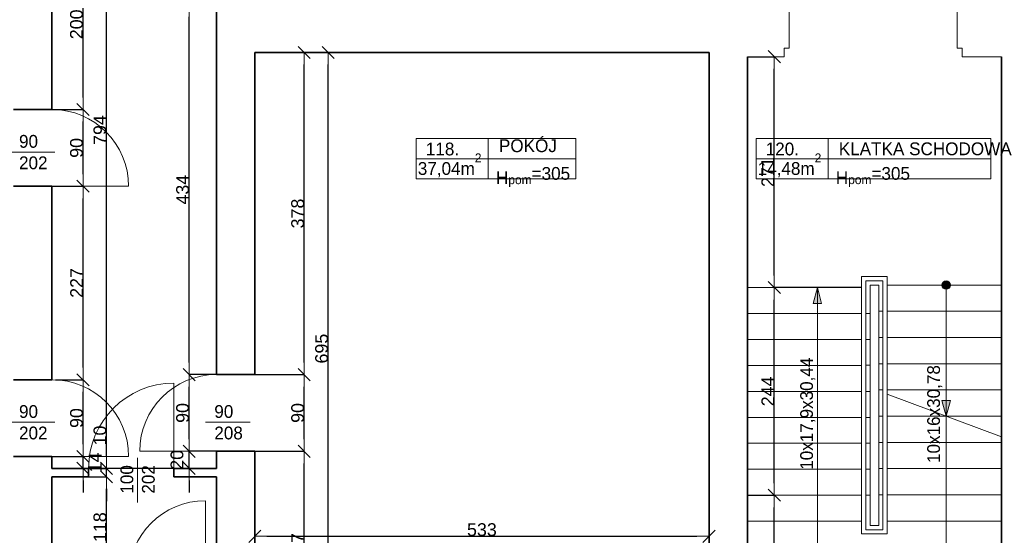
# Model space of a CAD drawing. Header units: metres. Extents: x 7506757 to 756746378, y 5735207 to 582114514.
# Tile 60 of 256: x 7532425 to 7543978, y 5857643 to 5863693. Entities that reach past the tile are written whole.
import ezdxf

# ---------------------------------------------------------------- set-up
doc = ezdxf.new("R2010")
doc.units = ezdxf.units.M
doc.header["$MEASUREMENT"] = 0
doc.header["$PDMODE"] = 2
doc.layers.get('0').update_dxf_attribs({"color": 250, "linetype": 'CONTINUOUS', "lineweight": 100, "plot": 0})
doc.layers.get('Defpoints').update_dxf_attribs({"linetype": 'CONTINUOUS'})
for name, color, linetype, lineweight in [('2D - Ogolne46', 7, 'CONTINUOUS', 18), ('7 - linia widok1', 7, 'CONTINUOUS', 13), ('M_OCIANA1', 7, 'CONTINUOUS', 13), ('M_OCIANA6', 5, 'CONTINUOUS', 35), ('M_OPISY141', 7, 'CONTINUOUS', 0), ('m_umeblowanie1', 7, 'CONTINUOUS', 13), ('opis1', 7, 'CONTINUOUS', 13)]:
    doc.layers.add(name, color=color, linetype=linetype, lineweight=lineweight)
doc.layers.add('M_OCIANA', color=7, linetype='CONTINUOUS')
doc.layers.add('PWYMIAR', color=7, linetype='CONTINUOUS')
doc.styles.add('GENERATED_STYLE_1', font='arial.ttf')
doc.styles.add('GENERATED_STYLE_2', font='txt')
doc.styles.add('GENERATED_STYLE_5', font='txt')
doc.dimstyles.new('GENERATED_STYLE__1', dxfattribs={"dimtxt": 150, "dimasz": 142.5, "dimexe": 0.18, "dimexo": 0, "dimgap": 0.09, "dimtad": 1, "dimdec": 0, "dimlfac": 0.1, "dimzin": 0, "dimdsep": 46, "dimtxsty": 'GENERATED_STYLE_1', "dimblk": 'ARROWHEAD_6', "dimblk1": 'ARROWHEAD_6', "dimblk2": 'ARROWHEAD_6', "dimcen": 0.09, "dimclrd": 251, "dimclre": 251, "dimclrt": 7, "dimazin": 0, "dimtfac": 1, "dimtdec": 4, "dimtmove": 0, "dimatfit": 3, "dimfxl": 0, "dimtolj": 1, "dimtzin": 0, "dimarcsym": 0})
doc.dimstyles.new('GENERATED_STYLE__2', dxfattribs={"dimtxt": 150, "dimasz": 142.5, "dimexe": 0.18, "dimexo": 0, "dimgap": 0.09, "dimtad": 1, "dimtih": 1, "dimtoh": 1, "dimdec": 0, "dimlfac": 0.1, "dimzin": 0, "dimdsep": 46, "dimtxsty": 'GENERATED_STYLE_1', "dimblk": 'ARROWHEAD_6', "dimblk1": 'ARROWHEAD_6', "dimblk2": 'ARROWHEAD_6', "dimcen": 0.09, "dimclrd": 251, "dimclre": 251, "dimclrt": 7, "dimazin": 0, "dimtfac": 1, "dimtdec": 4, "dimtmove": 0, "dimatfit": 3, "dimfxl": 0, "dimtolj": 1, "dimtzin": 0, "dimarcsym": 0})
doc.dimstyles.new('GENERATED_STYLE__3', dxfattribs={"dimtxt": 150, "dimasz": 142.5, "dimexe": 0.18, "dimexo": 0, "dimgap": 0.09, "dimtad": 1, "dimdec": 0, "dimlfac": 0.1, "dimzin": 0, "dimdsep": 46, "dimtxsty": 'GENERATED_STYLE_1', "dimblk": 'ARROWHEAD_6', "dimblk1": 'ARROWHEAD_6', "dimblk2": 'ARROWHEAD_6', "dimcen": 0.09, "dimclrd": 251, "dimclre": 251, "dimclrt": 7, "dimazin": 0, "dimtfac": 1, "dimtdec": 4, "dimtmove": 2, "dimatfit": 3, "dimfxl": 0, "dimtolj": 1, "dimtzin": 0, "dimarcsym": 0})

# ---------------------------------------------------------------- blocks, each defined once
blk = doc.blocks.new('Linia_75', base_point=(602167, 309601))
at = {"layer": 'M_OCIANA1', "linetype": 'Continuous'}
blk.add_hatch(color=256, dxfattribs=at).paths.add_polyline_path([(602167, 308062), (602117, 308248), (602217, 308248)], flags=0)
for p, q in [((602167, 309601), (602167, 308248)), ((602167, 308062), (602117, 308248)), ((602117, 308248), (602217, 308248)), ((602167, 308062), (602217, 308248))]:
    blk.add_line(p, q, dxfattribs=at)
blk = doc.blocks.new('Polilinia_6', base_point=(602167, 309601))
at = {"layer": 'M_OCIANA1', "linetype": 'Continuous'}
blk.add_hatch(color=256, dxfattribs=at).paths.add_polyline_path([(602217, 309601), (602213, 309620), (602202, 309636), (602186, 309647), (602167, 309651), (602148, 309647), (602132, 309636), (602121, 309620), (602117, 309601), (602121, 309582), (602132, 309565), (602148, 309555), (602167, 309551), (602186, 309555), (602202, 309565), (602213, 309582)], flags=0)
at = {"layer": 'M_OCIANA1', "linetype": 'Continuous', "flags": 128}
blk.add_lwpolyline([(602167, 309551), (602167, 306089), (600655, 306089), (600655, 309571)], dxfattribs=at)
at = {"layer": 'M_OCIANA1', "linetype": 'Continuous'}
blk.add_circle((602167, 309601), 50, dxfattribs=at)
blk = doc.blocks.new('Polilinia_7', base_point=(602167, 309409))
at = {"layer": 'M_OCIANA1', "linetype": 'Continuous'}
blk.add_hatch(color=256, dxfattribs=at).paths.add_polyline_path([(600655, 309571), (600705, 309384), (600605, 309384)], flags=0)
for p, q in [((600655, 309571), (600605, 309384)), ((600655, 309571), (600705, 309384)), ((600705, 309384), (600605, 309384))]:
    blk.add_line(p, q, dxfattribs=at)
at = {"layer": 'M_OCIANA1', "linetype": 'Continuous', "flags": 128}
blk.add_lwpolyline([(602167, 309409), (602167, 306089), (600655, 306089), (600655, 309384)], dxfattribs=at)
blk = doc.blocks.new('ARROWHEAD_6')
at = {"color": 0, "linetype": 'Continuous', "lineweight": 0}
for p, q in [((0, 0), (-1, 0)), ((-0.5, -0.5), (0.5, 0.5))]:
    blk.add_line(p, q, dxfattribs=at)
blk = doc.blocks.new('*D4762')
at = {"layer": 'Defpoints', "color": 0, "linetype": 'Continuous', "transparency": 16777216}
for p in [(7534414, 5858629), (7534733, 5858629), (7534733, 5858429)]:
    blk.add_point(p, dxfattribs=at)
at = {"layer": 'PWYMIAR', "color": 251, "linetype": 'Continuous', "lineweight": -2, "transparency": 16777216}
for p, q in [((7534414, 5858772), (7534414, 5858914)), ((7534733, 5858629), (7534414, 5858629)), ((7534414, 5858429), (7534414, 5858629)), ((7534733, 5858429), (7534414, 5858429)), ((7534414, 5858287), (7534414, 5858144))]:
    blk.add_line(p, q, dxfattribs=at)
at = {"layer": 'PWYMIAR', "color": 251, "linetype": 'Continuous', "lineweight": -2, "transparency": 16777216, "xscale": 142.5, "yscale": 142.5, "zscale": 142.5}
for p, rotation in [((7534414, 5858629), 270), ((7534414, 5858429), 90)]:
    blk.add_blockref('ARROWHEAD_6', p, dxfattribs=dict(at, rotation=rotation))
at = {"layer": 'PWYMIAR', "color": 7, "linetype": 'Continuous', "lineweight": 13, "transparency": 16777216, "insert": (7534271, 5858529), "char_height": 150, "attachment_point": 5, "rotation": 90, "style": 'GENERATED_STYLE_1'}
blk.add_mtext('\\A1;20', dxfattribs=at)
blk = doc.blocks.new('*D4763')
at = {"layer": 'Defpoints', "color": 0, "linetype": 'Continuous', "transparency": 16777216}
for p in [(7534414, 5859529), (7534733, 5859529), (7534733, 5858629)]:
    blk.add_point(p, dxfattribs=at)
at = {"layer": 'PWYMIAR', "color": 251, "linetype": 'Continuous', "lineweight": -2, "transparency": 16777216}
for p, q in [((7534733, 5859529), (7534414, 5859529)), ((7534414, 5858772), (7534414, 5859387)), ((7534733, 5858629), (7534414, 5858629))]:
    blk.add_line(p, q, dxfattribs=at)
at = {"layer": 'PWYMIAR', "color": 251, "linetype": 'Continuous', "lineweight": -2, "transparency": 16777216, "xscale": 142.5, "yscale": 142.5, "zscale": 142.5}
for p, rotation in [((7534414, 5859529), 90), ((7534414, 5858629), 270)]:
    blk.add_blockref('ARROWHEAD_6', p, dxfattribs=dict(at, rotation=rotation))
at = {"layer": 'PWYMIAR', "color": 7, "linetype": 'Continuous', "lineweight": 13, "transparency": 16777216, "insert": (7534337, 5859079), "char_height": 150, "attachment_point": 5, "rotation": 90, "style": 'GENERATED_STYLE_1'}
blk.add_mtext('\\A1;90', dxfattribs=at)
blk = doc.blocks.new('*D4764')
at = {"layer": 'Defpoints', "color": 0, "linetype": 'Continuous', "transparency": 16777216}
for p in [(7534414, 5863869), (7534733, 5863869), (7534733, 5859529)]:
    blk.add_point(p, dxfattribs=at)
at = {"layer": 'PWYMIAR', "color": 251, "linetype": 'Continuous', "lineweight": -2, "transparency": 16777216}
for p, q in [((7534733, 5863869), (7534414, 5863869)), ((7534414, 5859672), (7534414, 5863727)), ((7534733, 5859529), (7534414, 5859529))]:
    blk.add_line(p, q, dxfattribs=at)
at = {"layer": 'PWYMIAR', "color": 251, "linetype": 'Continuous', "lineweight": -2, "transparency": 16777216, "xscale": 142.5, "yscale": 142.5, "zscale": 142.5}
for p, rotation in [((7534414, 5863869), 90), ((7534414, 5859529), 270)]:
    blk.add_blockref('ARROWHEAD_6', p, dxfattribs=dict(at, rotation=rotation))
at = {"layer": 'PWYMIAR', "color": 7, "linetype": 'Continuous', "lineweight": 13, "transparency": 16777216, "insert": (7534337, 5861699), "char_height": 150, "attachment_point": 5, "rotation": 90, "style": 'GENERATED_STYLE_1'}
blk.add_mtext('\\A1;434', dxfattribs=at)
blk = doc.blocks.new('*D4766')
at = {"layer": 'Defpoints', "color": 0, "linetype": 'Continuous', "transparency": 16777216}
for p in [(7532803, 5858569), (7533168, 5858569), (7534733, 5858429)]:
    blk.add_point(p, dxfattribs=at)
at = {"layer": 'PWYMIAR', "color": 251, "linetype": 'Continuous', "lineweight": -2, "transparency": 16777216}
for p, q in [((7533168, 5858712), (7533168, 5858854)), ((7532803, 5858569), (7533168, 5858569)), ((7533168, 5858429), (7533168, 5858569)), ((7534733, 5858429), (7533168, 5858429)), ((7533168, 5858287), (7533168, 5858144))]:
    blk.add_line(p, q, dxfattribs=at)
at = {"layer": 'PWYMIAR', "color": 251, "linetype": 'Continuous', "lineweight": -2, "transparency": 16777216, "xscale": 142.5, "yscale": 142.5, "zscale": 142.5}
for p, rotation in [((7533168, 5858569), 270), ((7533168, 5858429), 90)]:
    blk.add_blockref('ARROWHEAD_6', p, dxfattribs=dict(at, rotation=rotation))
at = {"layer": 'PWYMIAR', "color": 7, "linetype": 'Continuous', "lineweight": 13, "transparency": 16777216, "insert": (7533311, 5858499), "char_height": 150, "attachment_point": 5, "rotation": 90, "style": 'GENERATED_STYLE_1'}
blk.add_mtext('\\A1;14', dxfattribs=at)
blk = doc.blocks.new('*D4767')
at = {"layer": 'Defpoints', "color": 0, "linetype": 'Continuous', "transparency": 16777216}
for p in [(7532846, 5859468), (7533168, 5859468), (7532803, 5858569)]:
    blk.add_point(p, dxfattribs=at)
at = {"layer": 'PWYMIAR', "color": 251, "linetype": 'Continuous', "lineweight": -2, "transparency": 16777216}
for p, q in [((7532846, 5859468), (7533168, 5859468)), ((7533168, 5858712), (7533168, 5859326)), ((7532803, 5858569), (7533168, 5858569))]:
    blk.add_line(p, q, dxfattribs=at)
at = {"layer": 'PWYMIAR', "color": 251, "linetype": 'Continuous', "lineweight": -2, "transparency": 16777216, "xscale": 142.5, "yscale": 142.5, "zscale": 142.5}
for p, rotation in [((7533168, 5859468), 90), ((7533168, 5858569), 270)]:
    blk.add_blockref('ARROWHEAD_6', p, dxfattribs=dict(at, rotation=rotation))
at = {"layer": 'PWYMIAR', "color": 7, "linetype": 'Continuous', "lineweight": 13, "transparency": 16777216, "insert": (7533092, 5859019), "char_height": 150, "attachment_point": 5, "rotation": 90, "style": 'GENERATED_STYLE_1'}
blk.add_mtext('\\A1;90', dxfattribs=at)
blk = doc.blocks.new('*D4768')
at = {"layer": 'Defpoints', "color": 0, "linetype": 'Continuous', "transparency": 16777216}
for p in [(7532803, 5861739), (7533168, 5861739), (7532846, 5859468)]:
    blk.add_point(p, dxfattribs=at)
at = {"layer": 'PWYMIAR', "color": 251, "linetype": 'Continuous', "lineweight": -2, "transparency": 16777216}
for p, q in [((7532803, 5861739), (7533168, 5861739)), ((7533168, 5859611), (7533168, 5861597)), ((7532846, 5859468), (7533168, 5859468))]:
    blk.add_line(p, q, dxfattribs=at)
at = {"layer": 'PWYMIAR', "color": 251, "linetype": 'Continuous', "lineweight": -2, "transparency": 16777216, "xscale": 142.5, "yscale": 142.5, "zscale": 142.5}
for p, rotation in [((7533168, 5861739), 90), ((7533168, 5859468), 270)]:
    blk.add_blockref('ARROWHEAD_6', p, dxfattribs=dict(at, rotation=rotation))
at = {"layer": 'PWYMIAR', "color": 7, "linetype": 'Continuous', "lineweight": 13, "transparency": 16777216, "insert": (7533093, 5860604), "char_height": 150, "attachment_point": 5, "rotation": 90, "style": 'GENERATED_STYLE_1'}
blk.add_mtext('\\A1;227', dxfattribs=at)
blk = doc.blocks.new('*D4769')
at = {"layer": 'Defpoints', "color": 0, "linetype": 'Continuous', "transparency": 16777216}
for p in [(7532803, 5862639), (7533168, 5862639), (7532803, 5861739)]:
    blk.add_point(p, dxfattribs=at)
at = {"layer": 'PWYMIAR', "color": 251, "linetype": 'Continuous', "lineweight": -2, "transparency": 16777216}
for p, q in [((7532803, 5862639), (7533168, 5862639)), ((7533168, 5861882), (7533168, 5862497)), ((7532803, 5861739), (7533168, 5861739))]:
    blk.add_line(p, q, dxfattribs=at)
at = {"layer": 'PWYMIAR', "color": 251, "linetype": 'Continuous', "lineweight": -2, "transparency": 16777216, "xscale": 142.5, "yscale": 142.5, "zscale": 142.5}
for p, rotation in [((7533168, 5862639), 90), ((7533168, 5861739), 270)]:
    blk.add_blockref('ARROWHEAD_6', p, dxfattribs=dict(at, rotation=rotation))
at = {"layer": 'PWYMIAR', "color": 7, "linetype": 'Continuous', "lineweight": 13, "transparency": 16777216, "insert": (7533092, 5862189), "char_height": 150, "attachment_point": 5, "rotation": 90, "style": 'GENERATED_STYLE_1'}
blk.add_mtext('\\A1;90', dxfattribs=at)
blk = doc.blocks.new('*D4770')
at = {"layer": 'Defpoints', "color": 0, "linetype": 'Continuous', "transparency": 16777216}
for p in [(7532803, 5864639), (7533168, 5864639), (7532803, 5862639)]:
    blk.add_point(p, dxfattribs=at)
at = {"layer": 'PWYMIAR', "color": 251, "linetype": 'Continuous', "lineweight": -2, "transparency": 16777216}
for p, q in [((7532803, 5864639), (7533168, 5864639)), ((7533168, 5862782), (7533168, 5864497)), ((7532803, 5862639), (7533168, 5862639))]:
    blk.add_line(p, q, dxfattribs=at)
at = {"layer": 'PWYMIAR', "color": 251, "linetype": 'Continuous', "lineweight": -2, "transparency": 16777216, "xscale": 142.5, "yscale": 142.5, "zscale": 142.5}
for p, rotation in [((7533168, 5864639), 90), ((7533168, 5862639), 270)]:
    blk.add_blockref('ARROWHEAD_6', p, dxfattribs=dict(at, rotation=rotation))
at = {"layer": 'PWYMIAR', "color": 7, "linetype": 'Continuous', "lineweight": 13, "transparency": 16777216, "insert": (7533092, 5863639), "char_height": 150, "attachment_point": 5, "rotation": 90, "style": 'GENERATED_STYLE_1'}
blk.add_mtext('\\A1;200', dxfattribs=at)
blk = doc.blocks.new('*D4814')
at = {"layer": 'Defpoints', "color": 0, "linetype": 'Continuous', "transparency": 16777216}
for p in [(7540964, 5858114), (7541279, 5858114), (7540963, 5856359)]:
    blk.add_point(p, dxfattribs=at)
at = {"layer": 'PWYMIAR', "color": 251, "linetype": 'Continuous', "lineweight": -2, "transparency": 16777216}
for p, q in [((7540964, 5858114), (7541279, 5858114)), ((7541279, 5856502), (7541279, 5857971)), ((7540963, 5856359), (7541279, 5856359))]:
    blk.add_line(p, q, dxfattribs=at)
at = {"layer": 'PWYMIAR', "color": 251, "linetype": 'Continuous', "lineweight": -2, "transparency": 16777216, "xscale": 142.5, "yscale": 142.5, "zscale": 142.5}
for p, rotation in [((7541279, 5858114), 90), ((7541279, 5856359), 270)]:
    blk.add_blockref('ARROWHEAD_6', p, dxfattribs=dict(at, rotation=rotation))
at = {"layer": 'PWYMIAR', "color": 7, "linetype": 'Continuous', "lineweight": 13, "transparency": 16777216, "insert": (7541202, 5857236), "char_height": 150, "attachment_point": 5, "rotation": 90, "style": 'GENERATED_STYLE_1'}
blk.add_mtext('\\A1;175', dxfattribs=at)
blk = doc.blocks.new('*D4815')
at = {"layer": 'Defpoints', "color": 0, "linetype": 'Continuous', "transparency": 16777216}
for p in [(7541279, 5860550), (7542303, 5860550), (7540964, 5858114)]:
    blk.add_point(p, dxfattribs=at)
at = {"layer": 'PWYMIAR', "color": 251, "linetype": 'Continuous', "lineweight": -2, "transparency": 16777216}
for p, q in [((7542303, 5860550), (7541278, 5860550)), ((7541279, 5858256), (7541279, 5860408)), ((7540964, 5858114), (7541279, 5858114))]:
    blk.add_line(p, q, dxfattribs=at)
at = {"layer": 'PWYMIAR', "color": 251, "linetype": 'Continuous', "lineweight": -2, "transparency": 16777216, "xscale": 142.5, "yscale": 142.5, "zscale": 142.5}
for p, rotation in [((7541279, 5860550), 90), ((7541279, 5858114), 270)]:
    blk.add_blockref('ARROWHEAD_6', p, dxfattribs=dict(at, rotation=rotation))
at = {"layer": 'PWYMIAR', "color": 7, "linetype": 'Continuous', "lineweight": 13, "transparency": 16777216, "insert": (7541203, 5859332), "char_height": 150, "attachment_point": 5, "rotation": 90, "style": 'GENERATED_STYLE_1'}
blk.add_mtext('\\A1;244', dxfattribs=at)
blk = doc.blocks.new('*D4816')
at = {"layer": 'Defpoints', "color": 0, "linetype": 'Continuous', "transparency": 16777216}
for p in [(7540963, 5863259), (7541279, 5863259), (7542303, 5860550)]:
    blk.add_point(p, dxfattribs=at)
at = {"layer": 'PWYMIAR', "color": 251, "linetype": 'Continuous', "lineweight": -2, "transparency": 16777216}
for p, q in [((7540963, 5863259), (7541279, 5863259)), ((7541279, 5860693), (7541279, 5863117)), ((7542303, 5860550), (7541278, 5860550))]:
    blk.add_line(p, q, dxfattribs=at)
at = {"layer": 'PWYMIAR', "color": 251, "linetype": 'Continuous', "lineweight": -2, "transparency": 16777216, "xscale": 142.5, "yscale": 142.5, "zscale": 142.5}
for p, rotation in [((7541279, 5863259), 90), ((7541279, 5860550), 270)]:
    blk.add_blockref('ARROWHEAD_6', p, dxfattribs=dict(at, rotation=rotation))
at = {"layer": 'PWYMIAR', "color": 7, "linetype": 'Continuous', "lineweight": 13, "transparency": 16777216, "insert": (7541203, 5861905), "char_height": 150, "attachment_point": 5, "rotation": 90, "style": 'GENERATED_STYLE_1'}
blk.add_mtext('\\A1;271', dxfattribs=at)
blk = doc.blocks.new('*D4821')
at = {"layer": 'Defpoints', "color": 0, "linetype": 'Continuous', "transparency": 16777216}
for p in [(7533169, 5858329), (7533443, 5858329), (7532803, 5857149)]:
    blk.add_point(p, dxfattribs=at)
at = {"layer": 'PWYMIAR', "color": 251, "linetype": 'Continuous', "lineweight": -2, "transparency": 16777216}
for p, q in [((7533169, 5858329), (7533444, 5858329)), ((7533443, 5857292), (7533443, 5858187)), ((7532803, 5857149), (7533444, 5857149))]:
    blk.add_line(p, q, dxfattribs=at)
at = {"layer": 'PWYMIAR', "color": 251, "linetype": 'Continuous', "lineweight": -2, "transparency": 16777216, "xscale": 142.5, "yscale": 142.5, "zscale": 142.5}
for p, rotation in [((7533443, 5858329), 90), ((7533443, 5857149), 270)]:
    blk.add_blockref('ARROWHEAD_6', p, dxfattribs=dict(at, rotation=rotation))
at = {"layer": 'PWYMIAR', "color": 7, "linetype": 'Continuous', "lineweight": 13, "transparency": 16777216, "insert": (7533367, 5857739), "char_height": 150, "attachment_point": 5, "rotation": 90, "style": 'GENERATED_STYLE_1'}
blk.add_mtext('\\A1;118', dxfattribs=at)
blk = doc.blocks.new('*D4822')
at = {"layer": 'Defpoints', "color": 0, "linetype": 'Continuous', "transparency": 16777216}
for p in [(7532803, 5858429), (7533443, 5858429), (7533169, 5858329)]:
    blk.add_point(p, dxfattribs=at)
at = {"layer": 'PWYMIAR', "color": 251, "linetype": 'Continuous', "lineweight": -2, "transparency": 16777216}
for p, q in [((7533443, 5858572), (7533443, 5858915)), ((7532803, 5858429), (7533444, 5858429)), ((7533443, 5858329), (7533443, 5858429)), ((7533169, 5858329), (7533444, 5858329)), ((7533443, 5858187), (7533443, 5858044))]:
    blk.add_line(p, q, dxfattribs=at)
at = {"layer": 'PWYMIAR', "color": 251, "linetype": 'Continuous', "lineweight": -2, "transparency": 16777216, "xscale": 142.5, "yscale": 142.5, "zscale": 142.5}
for p, rotation in [((7533443, 5858429), 270), ((7533443, 5858329), 90)]:
    blk.add_blockref('ARROWHEAD_6', p, dxfattribs=dict(at, rotation=rotation))
at = {"layer": 'PWYMIAR', "color": 7, "linetype": 'Continuous', "lineweight": 13, "transparency": 16777216, "insert": (7533367, 5858814), "char_height": 150, "attachment_point": 5, "rotation": 90, "style": 'GENERATED_STYLE_1'}
blk.add_mtext('\\A1;10', dxfattribs=at)
blk = doc.blocks.new('*D4823')
at = {"layer": 'Defpoints', "color": 0, "linetype": 'Continuous', "transparency": 16777216}
for p in [(7532803, 5866369), (7533443, 5866369), (7532803, 5858429)]:
    blk.add_point(p, dxfattribs=at)
at = {"layer": 'PWYMIAR', "color": 251, "linetype": 'Continuous', "lineweight": -2, "transparency": 16777216}
for p, q in [((7532803, 5866369), (7533444, 5866369)), ((7533443, 5858572), (7533443, 5866227)), ((7532803, 5858429), (7533444, 5858429))]:
    blk.add_line(p, q, dxfattribs=at)
at = {"layer": 'PWYMIAR', "color": 251, "linetype": 'Continuous', "lineweight": -2, "transparency": 16777216, "xscale": 142.5, "yscale": 142.5, "zscale": 142.5}
for p, rotation in [((7533443, 5866369), 90), ((7533443, 5858429), 270)]:
    blk.add_blockref('ARROWHEAD_6', p, dxfattribs=dict(at, rotation=rotation))
at = {"layer": 'PWYMIAR', "color": 7, "linetype": 'Continuous', "lineweight": 13, "transparency": 16777216, "insert": (7533367, 5862399), "char_height": 150, "attachment_point": 5, "rotation": 90, "style": 'GENERATED_STYLE_1'}
blk.add_mtext('\\A1;794', dxfattribs=at)
blk = doc.blocks.new('*D4859')
at = {"layer": 'Defpoints', "color": 0, "linetype": 'Continuous', "transparency": 16777216}
for p in [(7540513, 5857632), (7535183, 5856359), (7540513, 5856359)]:
    blk.add_point(p, dxfattribs=at)
at = {"layer": 'PWYMIAR', "color": 251, "linetype": 'Continuous', "lineweight": -2, "transparency": 16777216}
for p, q in [((7535183, 5856359), (7535183, 5857633)), ((7535326, 5857632), (7540371, 5857632)), ((7540513, 5856359), (7540513, 5857633))]:
    blk.add_line(p, q, dxfattribs=at)
at = {"layer": 'PWYMIAR', "color": 251, "linetype": 'Continuous', "lineweight": -2, "transparency": 16777216, "xscale": 142.5, "yscale": 142.5, "zscale": 142.5, "rotation": 180}
blk.add_blockref('ARROWHEAD_6', (7535183, 5857632), dxfattribs=at)
at = {"layer": 'PWYMIAR', "color": 251, "linetype": 'Continuous', "lineweight": -2, "transparency": 16777216, "xscale": 142.5, "yscale": 142.5, "zscale": 142.5}
blk.add_blockref('ARROWHEAD_6', (7540513, 5857632), dxfattribs=at)
at = {"layer": 'PWYMIAR', "color": 7, "linetype": 'Continuous', "lineweight": 13, "transparency": 16777216, "insert": (7537848, 5857709), "char_height": 150, "attachment_point": 5, "style": 'GENERATED_STYLE_1'}
blk.add_mtext('\\A1;533', dxfattribs=at)
blk = doc.blocks.new('*D4860')
at = {"layer": 'Defpoints', "color": 0, "linetype": 'Continuous', "transparency": 16777216}
for p in [(7535183, 5858629), (7535763, 5858629), (7535183, 5856359)]:
    blk.add_point(p, dxfattribs=at)
at = {"layer": 'PWYMIAR', "color": 251, "linetype": 'Continuous', "lineweight": -2, "transparency": 16777216}
for p, q in [((7535183, 5858629), (7535764, 5858629)), ((7535763, 5856502), (7535763, 5858487)), ((7535183, 5856359), (7535764, 5856359))]:
    blk.add_line(p, q, dxfattribs=at)
at = {"layer": 'PWYMIAR', "color": 251, "linetype": 'Continuous', "lineweight": -2, "transparency": 16777216, "xscale": 142.5, "yscale": 142.5, "zscale": 142.5}
for p, rotation in [((7535763, 5858629), 90), ((7535763, 5856359), 270)]:
    blk.add_blockref('ARROWHEAD_6', p, dxfattribs=dict(at, rotation=rotation))
at = {"layer": 'PWYMIAR', "color": 7, "linetype": 'Continuous', "lineweight": 13, "transparency": 16777216, "insert": (7535688, 5857494), "char_height": 150, "attachment_point": 5, "rotation": 90, "style": 'GENERATED_STYLE_1'}
blk.add_mtext('\\A1;227', dxfattribs=at)
blk = doc.blocks.new('*D4861')
at = {"layer": 'Defpoints', "color": 0, "linetype": 'Continuous', "transparency": 16777216}
for p in [(7535183, 5859529), (7535763, 5859529), (7535183, 5858629)]:
    blk.add_point(p, dxfattribs=at)
at = {"layer": 'PWYMIAR', "color": 251, "linetype": 'Continuous', "lineweight": -2, "transparency": 16777216}
for p, q in [((7535183, 5859529), (7535764, 5859529)), ((7535763, 5858772), (7535763, 5859387)), ((7535183, 5858629), (7535764, 5858629))]:
    blk.add_line(p, q, dxfattribs=at)
at = {"layer": 'PWYMIAR', "color": 251, "linetype": 'Continuous', "lineweight": -2, "transparency": 16777216, "xscale": 142.5, "yscale": 142.5, "zscale": 142.5}
for p, rotation in [((7535763, 5859529), 90), ((7535763, 5858629), 270)]:
    blk.add_blockref('ARROWHEAD_6', p, dxfattribs=dict(at, rotation=rotation))
at = {"layer": 'PWYMIAR', "color": 7, "linetype": 'Continuous', "lineweight": 13, "transparency": 16777216, "insert": (7535687, 5859079), "char_height": 150, "attachment_point": 5, "rotation": 90, "style": 'GENERATED_STYLE_1'}
blk.add_mtext('\\A1;90', dxfattribs=at)
blk = doc.blocks.new('*D4862')
at = {"layer": 'Defpoints', "color": 0, "linetype": 'Continuous', "transparency": 16777216}
for p in [(7535183, 5863309), (7535763, 5863309), (7535183, 5859529)]:
    blk.add_point(p, dxfattribs=at)
at = {"layer": 'PWYMIAR', "color": 251, "linetype": 'Continuous', "lineweight": -2, "transparency": 16777216}
for p, q in [((7535183, 5863309), (7535764, 5863309)), ((7535763, 5859672), (7535763, 5863167)), ((7535183, 5859529), (7535764, 5859529))]:
    blk.add_line(p, q, dxfattribs=at)
at = {"layer": 'PWYMIAR', "color": 251, "linetype": 'Continuous', "lineweight": -2, "transparency": 16777216, "xscale": 142.5, "yscale": 142.5, "zscale": 142.5}
for p, rotation in [((7535763, 5863309), 90), ((7535763, 5859529), 270)]:
    blk.add_blockref('ARROWHEAD_6', p, dxfattribs=dict(at, rotation=rotation))
at = {"layer": 'PWYMIAR', "color": 7, "linetype": 'Continuous', "lineweight": 13, "transparency": 16777216, "insert": (7535687, 5861419), "char_height": 150, "attachment_point": 5, "rotation": 90, "style": 'GENERATED_STYLE_1'}
blk.add_mtext('\\A1;378', dxfattribs=at)
blk = doc.blocks.new('*D4863')
at = {"layer": 'Defpoints', "color": 0, "linetype": 'Continuous', "transparency": 16777216}
for p in [(7535183, 5863309), (7536044, 5863309), (7535183, 5856359)]:
    blk.add_point(p, dxfattribs=at)
at = {"layer": 'PWYMIAR', "color": 251, "linetype": 'Continuous', "lineweight": -2, "transparency": 16777216}
for p, q in [((7535183, 5863309), (7536045, 5863309)), ((7536044, 5856502), (7536044, 5863167)), ((7535183, 5856359), (7536045, 5856359))]:
    blk.add_line(p, q, dxfattribs=at)
at = {"layer": 'PWYMIAR', "color": 251, "linetype": 'Continuous', "lineweight": -2, "transparency": 16777216, "xscale": 142.5, "yscale": 142.5, "zscale": 142.5}
for p, rotation in [((7536044, 5863309), 90), ((7536044, 5856359), 270)]:
    blk.add_blockref('ARROWHEAD_6', p, dxfattribs=dict(at, rotation=rotation))
at = {"layer": 'PWYMIAR', "color": 7, "linetype": 'Continuous', "lineweight": 13, "transparency": 16777216, "insert": (7535968, 5859834), "char_height": 150, "attachment_point": 5, "rotation": 90, "style": 'GENERATED_STYLE_1'}
blk.add_mtext('\\A1;695', dxfattribs=at)

msp = doc.modelspace()

# ---------------------------------------------------------------- linework, layer by layer
at = {"layer": '7 - linia widok1', "linetype": 'Continuous'}
for p, q in [((7532837, 5862140.2), (7532312.5, 5862140.2)), ((7532837, 5858970.2), (7532312.5, 5858970.2)), ((7535128.4, 5858970.2), (7534603.9, 5858970.2)), ((7533808, 5858552.1), (7533808, 5858027.6))]:
    msp.add_line(p, q, dxfattribs=at)
at = {"layer": 'M_OCIANA6', "linetype": 'Continuous'}
for p, q in [((7532803.4, 5862639.1), (7532803.4, 5864639.1)), ((7534733.4, 5859529.1), (7534733.4, 5863869.1)), ((7540513.4, 5863309.1), (7535183.4, 5863309.1)), ((7535183.4, 5859529.1), (7535183.4, 5863309.1)), ((7540513.4, 5856359.1), (7540513.4, 5863309.1)), ((7540963.4, 5856359.1), (7540963.4, 5863259.1)), ((7543943.4, 5856359.1), (7543943.4, 5863259.1)), ((7532353.4, 5862639.1), (7532803.4, 5862639.1)), ((7532353.4, 5861739.1), (7532803.4, 5861739.1)), ((7532803.4, 5859469.1), (7532803.4, 5861739.1)), ((7532353.4, 5859469.1), (7532803.4, 5859469.1)), ((7535183.4, 5859529.1), (7534733.4, 5859529.1)), ((7532353.4, 5858569.1), (7532803.4, 5858569.1)), ((7532803.4, 5858429.1), (7532803.4, 5858569.1)), ((7535183.4, 5858629.1), (7534733.4, 5858629.1)), ((7534733.4, 5858429.1), (7534733.4, 5858629.1)), ((7535183.4, 5856359.1), (7535183.4, 5858629.1)), ((7533233.4, 5858429.1), (7532803.4, 5858429.1)), ((7533233.4, 5858329.1), (7533233.4, 5858429.1)), ((7534233.4, 5858329.1), (7534233.4, 5858429.1)), ((7534733.4, 5858429.1), (7534233.4, 5858429.1)), ((7532803.4, 5857149.1), (7532803.4, 5858329.1)), ((7533233.4, 5858329.1), (7532803.4, 5858329.1)), ((7534733.4, 5858329.1), (7534233.4, 5858329.1)), ((7534733.4, 5857149.1), (7534733.4, 5858329.1))]:
    msp.add_line(p, q, dxfattribs=at)
at = {"layer": 'M_OPISY141', "linetype": 'Continuous'}
for p, q in [((7537077.8, 5862297.7), (7538948.9, 5862297.7)), ((7537077.8, 5861826.6), (7537077.8, 5862297.7)), ((7537922.4, 5862297.7), (7537922.4, 5861826.6)), ((7538948.9, 5861826.6), (7538948.9, 5862297.7)), ((7541065.3, 5862297.7), (7543818.7, 5862297.7)), ((7541065.3, 5861826.6), (7541065.3, 5862297.7)), ((7541909.9, 5862297.7), (7541909.9, 5861826.6)), ((7543818.7, 5861826.6), (7543818.7, 5862297.7)), ((7538948.9, 5861826.6), (7537077.8, 5861826.6)), ((7543818.7, 5861826.6), (7541065.3, 5861826.6))]:
    msp.add_line(p, q, dxfattribs=at)
at = {"layer": 'm_umeblowanie1', "linetype": 'Continuous'}
for p, q in [((7541453.4, 5863799.1), (7541453.4, 5863359.7)), ((7543423.4, 5863799.7), (7543423.4, 5863359.7)), ((7541453.4, 5863359.7), (7541393.4, 5863359.7)), ((7541393.4, 5863359.7), (7541393.4, 5863259.1)), ((7541393.4, 5863359.7), (7541453.4, 5863359.7)), ((7543423.4, 5863359.7), (7543483.4, 5863359.7)), ((7543483.4, 5863359.7), (7543483.4, 5863259.1)), ((7541393.4, 5863259.1), (7540963.4, 5863259.1)), ((7543483.4, 5863259.1), (7543943.4, 5863259.1)), ((7543943.4, 5863259.1), (7543483.4, 5863259.1)), ((7537077.8, 5862062.1), (7538948.9, 5862062.1)), ((7541065.3, 5862062.1), (7543818.7, 5862062.1)), ((7532803.4, 5861739.1), (7533703.4, 5861739.1)), ((7542303.4, 5860680), (7542303.4, 5857659.5)), ((7542303.4, 5860680), (7542603.4, 5860680)), ((7542353.4, 5860630), (7542353.4, 5857709.4)), ((7542353.4, 5860630), (7542553.4, 5860630)), ((7542553.4, 5860630), (7542553.4, 5857709.4)), ((7542603.4, 5860680), (7542603.4, 5857659.5)), ((7540963.4, 5860550), (7542303.4, 5860550)), ((7542403.4, 5860580), (7542403.4, 5857759.4)), ((7542403.4, 5860580), (7542503.4, 5860580)), ((7542503.4, 5860580), (7542503.4, 5857759.4)), ((7542603.4, 5860580), (7543943.4, 5860580)), ((7540963.4, 5860244.6), (7542303.4, 5860244.6)), ((7542353.4, 5860244.6), (7542403.4, 5860244.6)), ((7542503.4, 5860272.2), (7542553.4, 5860272.2)), ((7542603.4, 5860272.2), (7543943.4, 5860272.2)), ((7540963.4, 5859940.2), (7542303.4, 5859940.2)), ((7542353.4, 5859940.2), (7542403.4, 5859940.2)), ((7542503.4, 5859964.4), (7542553.4, 5859964.4)), ((7542603.4, 5859964.4), (7543943.4, 5859964.4)), ((7540963.4, 5859635.8), (7542303.4, 5859635.8)), ((7542353.4, 5859640.6), (7542403.4, 5859640.6)), ((7542503.4, 5859656.6), (7542553.4, 5859656.6)), ((7542603.4, 5859656.6), (7543943.4, 5859656.6)), ((7534233.4, 5858429.1), (7534233.4, 5859429.1)), ((7540963.4, 5859331.4), (7542303.4, 5859331.4)), ((7542353.4, 5859331.5), (7542403.4, 5859331.5)), ((7542503.4, 5859348.8), (7542553.4, 5859348.8)), ((7542603.4, 5859348.8), (7543943.4, 5859348.8)), ((7542603.4, 5859300.4), (7543943.4, 5858798.4)), ((7540963.4, 5859027), (7542303.4, 5859027)), ((7542353.4, 5859027), (7542403.4, 5859027)), ((7542503.4, 5859041), (7542553.4, 5859041)), ((7542603.4, 5859041), (7543943.4, 5859041)), ((7540963.4, 5858722.6), (7542303.4, 5858722.6)), ((7542353.4, 5858722.6), (7542403.4, 5858722.6)), ((7542503.4, 5858733.2), (7542553.4, 5858733.2)), ((7542603.4, 5858733.2), (7543943.4, 5858733.2)), ((7532803.4, 5858569.1), (7533703.4, 5858569.1)), ((7534733.4, 5858629.1), (7533833.4, 5858629.1)), ((7540963.4, 5858418.2), (7542303.4, 5858418.2)), ((7542353.4, 5858418.2), (7542403.4, 5858418.2)), ((7542503.4, 5858425.4), (7542553.4, 5858425.4)), ((7542603.4, 5858425.4), (7543943.4, 5858425.4)), ((7542303.9, 5858113.8), (7540963.9, 5858113.8)), ((7542353.4, 5858114.6), (7542403.4, 5858114.6)), ((7542503.4, 5858117.6), (7542553.4, 5858117.6)), ((7543943.4, 5858117.6), (7542603.4, 5858117.6)), ((7534603.4, 5857149.1), (7534603.4, 5858049.1)), ((7540963.4, 5857809.4), (7542303.4, 5857809.4)), ((7542403.4, 5857759.4), (7542503.4, 5857759.4)), ((7543943.4, 5857809.4), (7542603.4, 5857809.4)), ((7542303.4, 5857659.5), (7542603.4, 5857659.5)), ((7542353.4, 5857709.4), (7542553.4, 5857709.4))]:
    msp.add_line(p, q, dxfattribs=at)
for centre, radius, start, end in [((7532803.4, 5861739.1), 900, 0, 90), ((7532803.4, 5858569.1), 900, 0, 90), ((7534733.4, 5858629.1), 900, 90, 180), ((7534233.4, 5858429.1), 1000, 90, 180), ((7534603.4, 5857149.1), 900, 90, 179.91423)]:
    msp.add_arc(centre, radius, start, end, dxfattribs=at)

# ---------------------------------------------------------------- block references
at = {"layer": 'M_OCIANA', "linetype": 'Continuous'}
for name, p in [('Polilinia_6', (7543295.8, 5860580)), ('Polilinia_7', (7543295.8, 5860388.4)), ('Linia_75', (7543295.8, 5860580))]:
    msp.add_blockref(name, p, dxfattribs=at)

# ---------------------------------------------------------------- texts
at = {"layer": '2D - Ogolne46', "linetype": 'Continuous', "char_height": 150, "attachment_point": 7, "style": 'GENERATED_STYLE_2'}
for s, insert in [('{37,04m\\A1{\\H0.7x;\\S2^  ;}}', (7537096, 5861844.5)), ('{14,48m\\A1{\\H0.7x;\\S2^  ;}}', (7541083.5, 5861844.5))]:
    msp.add_mtext(s, dxfattribs=dict(at, insert=insert))
at = {"layer": 'opis1', "linetype": 'Continuous', "char_height": 150, "width": 563.056, "attachment_point": 1, "style": 'GENERATED_STYLE_2'}
for s, insert, line_spacing_factor in [('{90\\P202}', (7532417, 5862341), 1.007581), ('{90\\P202}', (7532417, 5859171), 1.007581), ('{90\\P208}', (7534708.4, 5859171), 1.008016)]:
    msp.add_mtext(s, dxfattribs=dict(at, insert=insert, line_spacing_factor=line_spacing_factor))
at = {"layer": 'opis1', "linetype": 'Continuous', "char_height": 150, "attachment_point": 1, "style": 'GENERATED_STYLE_2'}
for s, insert in [('{118.}', (7537190.3, 5862251.4)), ('{POKÓJ}', (7538048, 5862289.4)), ('{120.}', (7541177.8, 5862251.4)), ('{KLATKA SCHODOWA}', (7542035.5, 5862253.5)), ('{H\\A1{\\H0.7x;\\S ^ pom;}=305}', (7538013.4, 5862015.9)), ('{H\\A1{\\H0.7x;\\S ^ pom;}=305}', (7542000.8, 5862015.9))]:
    msp.add_mtext(s, dxfattribs=dict(at, insert=insert))
at = {"layer": 'opis1', "linetype": 'Continuous', "char_height": 150, "attachment_point": 1, "rotation": 90, "style": 'GENERATED_STYLE_5'}
for s, insert in [('{10x17,9x30,44}', (7541582.6, 5858412.2)), ('{10x16x30,78}', (7543072.6, 5858491.7))]:
    msp.add_mtext(s, dxfattribs=dict(at, insert=insert))
at = {"layer": 'opis1', "linetype": 'Continuous', "insert": (7533607.2, 5858132.1), "char_height": 150, "width": 563.056, "attachment_point": 1, "rotation": 90, "line_spacing_factor": 1.007581, "style": 'GENERATED_STYLE_2'}
msp.add_mtext('{100\\P202}', dxfattribs=at)

# ---------------------------------------------------------------- dimensions: what is measured, and where the dimension line sits
at = {"layer": 'PWYMIAR', "color": 251, "linetype": 'Continuous', "lineweight": 13}
for base, p1, p2, dimstyle, picture, middle in [((7533443.3, 5866369.1), (7532803.4, 5858429.1), (7532803.4, 5866369.1), 'GENERATED_STYLE__3', '*D4823', (7533366.6, 5862399.1)), ((7533168.2, 5864639.1), (7532803.4, 5862639.1), (7532803.4, 5864639.1), 'GENERATED_STYLE__1', '*D4770', (7533091.5, 5863639.1)), ((7534413.8, 5863869.1), (7534733.4, 5859529.1), (7534733.4, 5863869.1), 'GENERATED_STYLE__1', '*D4764', (7534337.1, 5861699.1)), ((7535763.4, 5863309.1), (7535183.4, 5859529.1), (7535183.4, 5863309.1), 'GENERATED_STYLE__1', '*D4862', (7535686.7, 5861419.1)), ((7536044.5, 5863309.1), (7535183.4, 5856359.1), (7535183.4, 5863309.1), 'GENERATED_STYLE__1', '*D4863', (7535967.8, 5859834.1)), ((7541278.6, 5863259.1), (7542303.4, 5860550), (7540963.4, 5863259.1), 'GENERATED_STYLE__3', '*D4816', (7541203.3, 5861904.6)), ((7533168.2, 5862639.1), (7532803.4, 5861739.1), (7532803.4, 5862639.1), 'GENERATED_STYLE__1', '*D4769', (7533091.5, 5862189.1)), ((7533168.2, 5861739.1), (7532845.8, 5859468.1), (7532803.4, 5861739.1), 'GENERATED_STYLE__1', '*D4768', (7533092.8, 5860603.6)), ((7541278.6, 5860550), (7540963.9, 5858113.8), (7542303.4, 5860550), 'GENERATED_STYLE__1', '*D4815', (7541203.3, 5859331.9)), ((7534413.8, 5859529.1), (7534733.4, 5858629.1), (7534733.4, 5859529.1), 'GENERATED_STYLE__1', '*D4763', (7534337.1, 5859079.1)), ((7535763.4, 5859529.1), (7535183.4, 5858629.1), (7535183.4, 5859529.1), 'GENERATED_STYLE__1', '*D4861', (7535686.7, 5859079.1)), ((7533168.2, 5859468.1), (7532803.4, 5858569.1), (7532845.8, 5859468.1), 'GENERATED_STYLE__1', '*D4767', (7533091.5, 5859018.6)), ((7533443.3, 5858429.1), (7533169.1, 5858329.1), (7532803.4, 5858429.1), 'GENERATED_STYLE__1', '*D4822', (7533366.6, 5858814.3)), ((7534413.8, 5858629.1), (7534733.4, 5858429.1), (7534733.4, 5858629.1), 'GENERATED_STYLE__3', '*D4762', (7534271.3, 5858529.1)), ((7533168.2, 5858569.1), (7534733.4, 5858429.1), (7532803.4, 5858569.1), 'GENERATED_STYLE__3', '*D4766', (7533310.7, 5858499.1)), ((7535763.4, 5858629.1), (7535183.4, 5856359.1), (7535183.4, 5858629.1), 'GENERATED_STYLE__3', '*D4860', (7535688, 5857494.1)), ((7533443.3, 5858329.1), (7532803.4, 5857149.1), (7533169.1, 5858329.1), 'GENERATED_STYLE__1', '*D4821', (7533366.6, 5857739.1)), ((7541278.6, 5858113.8), (7540963.4, 5856359.1), (7540963.9, 5858113.8), 'GENERATED_STYLE__1', '*D4814', (7541202, 5857236.5))]:
    dim = msp.add_linear_dim(base=base, p1=p1, p2=p2, angle=90, dimstyle=dimstyle, dxfattribs=at)
    dim.commit()
    dim.dimension.update_dxf_attribs({"geometry": picture, "text_midpoint": middle})
dim = msp.add_linear_dim(base=(7540513.4, 5857632.3), p1=(7535183.4, 5856359.1), p2=(7540513.4, 5856359.1), dimstyle='GENERATED_STYLE__2', dxfattribs=at)
dim.commit()
dim.dimension.update_dxf_attribs({"geometry": '*D4859', "text_midpoint": (7537848.4, 5857709.1)})

doc.saveas('drawing.dxf')
